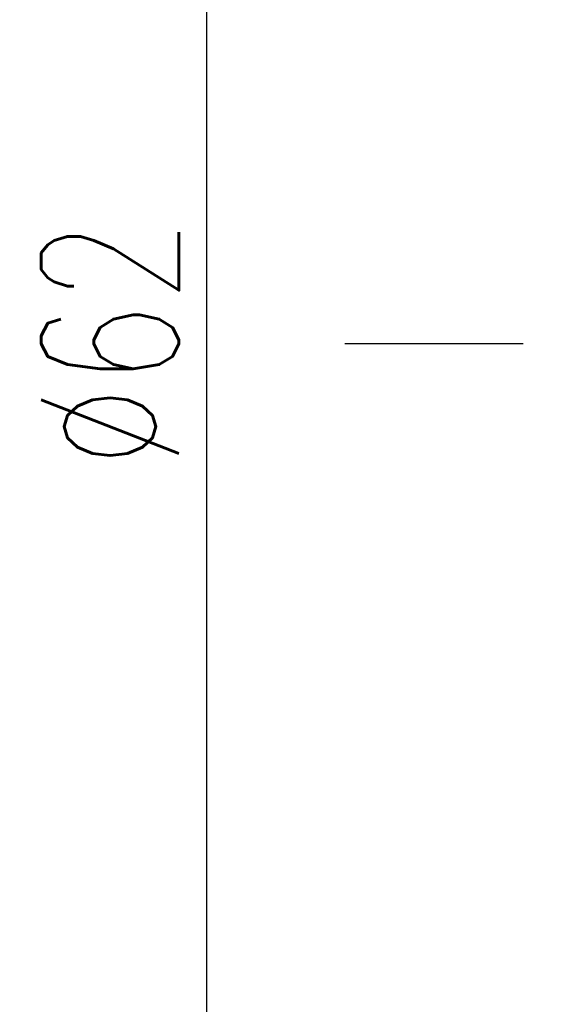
# Model space of a CAD drawing. Extents: x 564 to 800, y 41 to 158.
# Tile 3 of 45: x 687 to 700, y 88 to 113. Entities that reach past the tile are written whole.
import ezdxf

# ---------------------------------------------------------------- set-up
doc = ezdxf.new("R2010")
doc.units = 0
doc.header["$MEASUREMENT"] = 0
doc.header["$PDMODE"] = 1
doc.linetypes.add('CENTER', pattern=[2, 1.25, -0.25, 0.25, -0.25])
doc.layers.get('DEFPOINTS').update_dxf_attribs({"linetype": 'CONTINUOUS'})
doc.layers.add('CEN', color=1, linetype='CENTER')
doc.layers.add('DIM', color=4, linetype='CONTINUOUS')
doc.styles.add('CHN', font='SIMPLEX.shx', dxfattribs={"width": 0.7, "bigfont": 'CHINESET.shx'})
doc.dimstyles.get("Standard").update_dxf_attribs({"dimscale": 0, "dimtxt": 4, "dimasz": 3, "dimexe": 1, "dimexo": 0.5, "dimgap": 1, "dimtad": 1, "dimdsep": 46, "dimtxsty": 'CHN', "dimcen": 0.09, "dimclrd": 256, "dimclre": 256, "dimclrt": 256, "dimadec": 0, "dimazin": 0, "dimtp": 1, "dimtm": 1, "dimtfac": 0.6, "dimtix": 1, "dimtmove": 2, "dimatfit": 3, "dimfxl": 1, "dimtvp": 0.85, "dimtolj": 1, "dimarcsym": 0})

# ---------------------------------------------------------------- blocks, each defined once
blk = doc.blocks.new('*D17')
at = {"layer": 'DEFPOINTS', "color": 0, "transparency": 16777216}
for p in [(701.686, 135.828), (691.642, 73.828), (701.686, 73.828)]:
    blk.add_point(p, dxfattribs=at)
at = {"layer": 'DIM', "color": 0, "lineweight": -2, "transparency": 16777216}
for p, q in [((701.186, 135.828), (690.642, 135.828)), ((691.642, 133.328), (691.642, 76.328)), ((701.186, 73.828), (690.642, 73.828))]:
    blk.add_line(p, q, dxfattribs=at)
at = {"layer": 'DIM', "color": 0, "transparency": 16777216}
for points in [[(691.226, 133.328), (692.059, 133.328), (691.642, 135.828)], [(691.226, 76.328), (692.059, 76.328), (691.642, 73.828)]]:
    blk.add_solid(points, dxfattribs=at)
at = {"layer": 'DIM', "color": 0, "transparency": 16777216, "insert": (689.192, 104.828), "char_height": 3.5, "attachment_point": 5, "rotation": 90, "style": 'CHN'}
blk.add_mtext('\\A1;%%c62', dxfattribs=at)

msp = doc.modelspace()

# ---------------------------------------------------------------- linework, layer by layer
at = {"layer": 'CEN', "color": 7, "linetype": 'CENTER', "ltscale": 5}
msp.add_line((789.68611, 104.82809), (695.15648, 104.82809), dxfattribs=at)

# ---------------------------------------------------------------- dimensions: what is measured, and where the dimension line sits
at = {"layer": 'DIM', "color": 7}
dim = msp.add_linear_dim(base=(691.64223, 73.82809), p1=(701.68611, 135.82809), p2=(701.68611, 73.82809), angle=90, text='%%c<>', dimstyle='Standard', override={"dimscale": 1, "dimtxt": 3.5, "dimasz": 2.5, "dimgap": 0.7, "dimdec": 4, "dimclrd": 0, "dimclre": 0, "dimclrt": 0, "dimtdec": 4, "dimtmove": 0}, dxfattribs=at)
dim.commit()
dim.dimension.update_dxf_attribs({"geometry": '*D17', "text_midpoint": (689.19223, 104.82809)})

doc.saveas('drawing.dxf')
